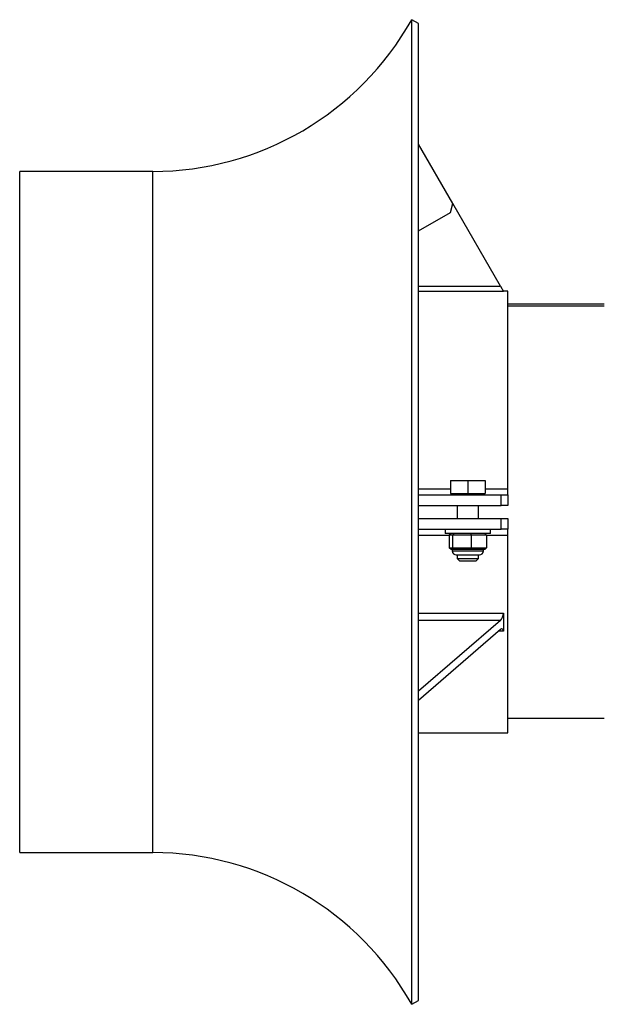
# Model space of a CAD drawing. Extents: x 245 to 831, y 2941 to 3404.
# Tile 1 of 9: x 245 to 465, y 2941 to 3311. Entities that reach past the tile are written whole.
import ezdxf

# ---------------------------------------------------------------- set-up
doc = ezdxf.new("R2010")
doc.units = 0
doc.header["$LTSCALE"] = 5
doc.layers.get('0').update_dxf_attribs({"linetype": 'CONTINUOUS'})

msp = doc.modelspace()

# ---------------------------------------------------------------- linework, layer by layer
at = {"color": 7, "linetype": 'CONTINUOUS'}
for p, q in [((394.9, 3309.81), (392.29, 3311.28)), ((407.74, 3242.22), (394.9, 3264.46)), ((294.9, 3254.28), (244.9, 3254.28)), ((406.83, 3238.81), (407.74, 3242.22)), ((425.66, 3211.19), (407.74, 3242.22)), ((394.9, 3231.92), (406.83, 3238.81)), ((394.9, 3211.19), (425.66, 3211.19)), ((426.81, 3209.19), (394.9, 3209.19)), ((425.66, 3211.19), (426.81, 3209.19)), ((428.4, 3209.28), (426.76, 3209.28)), ((464.7, 3204.37), (428.4, 3204.37)), ((428.4, 3203.77), (464.7, 3203.77)), ((406.9, 3138.08), (406.9, 3133.18)), ((406.9, 3138.08), (413.4, 3138.08)), ((413.4, 3138.08), (413.4, 3133.18)), ((413.4, 3138.08), (419.9, 3138.08)), ((419.9, 3138.08), (419.9, 3133.18)), ((394.9, 3135.02), (406.9, 3135.02)), ((419.9, 3135.02), (428.4, 3135.02)), ((394.9, 3132.78), (425.9, 3132.78)), ((406.9, 3133.18), (413.4, 3133.18)), ((407.6, 3133.18), (407.6, 3132.78)), ((413.4, 3133.18), (419.9, 3133.18)), ((419.2, 3132.78), (419.2, 3133.18)), ((425.9, 3128.78), (425.9, 3132.78)), ((425.9, 3132.78), (428.4, 3132.78)), ((428.4, 3132.78), (428.4, 3128.78)), ((394.9, 3128.78), (425.9, 3128.78)), ((409.4, 3128.78), (409.4, 3123.78)), ((417.4, 3123.78), (417.4, 3128.78)), ((428.4, 3128.78), (425.9, 3128.78)), ((394.9, 3123.78), (425.9, 3123.78)), ((425.9, 3119.78), (425.9, 3123.78)), ((425.9, 3123.78), (428.4, 3123.78)), ((428.4, 3123.78), (428.4, 3119.78)), ((394.9, 3119.78), (425.9, 3119.78)), ((404.9, 3119.78), (404.9, 3118.18)), ((421.9, 3118.18), (421.9, 3119.78)), ((428.4, 3119.78), (425.9, 3119.78)), ((394.9, 3117.55), (406.39, 3117.55)), ((407.08, 3118.18), (406.37, 3117.53)), ((407.61, 3117.53), (406.37, 3117.53)), ((406.37, 3117.53), (406.37, 3112.83)), ((408.19, 3118.18), (407.61, 3117.53)), ((414.64, 3117.53), (407.61, 3117.53)), ((407.61, 3117.53), (407.61, 3112.83)), ((414.51, 3118.18), (414.64, 3117.53)), ((414.64, 3117.53), (414.64, 3112.83)), ((420.43, 3117.53), (414.64, 3117.53)), ((420.43, 3117.53), (419.73, 3118.18)), ((420.42, 3117.55), (428.4, 3117.55)), ((420.43, 3117.53), (420.43, 3112.83)), ((406.37, 3112.83), (407.61, 3112.83)), ((407.08, 3112.18), (406.37, 3112.83)), ((407.63, 3112.18), (407.08, 3112.18)), ((407.55, 3112.18), (407.55, 3111.68)), ((407.61, 3112.83), (414.64, 3112.83)), ((408.19, 3112.18), (407.61, 3112.83)), ((408.19, 3112.18), (407.63, 3112.18)), ((411.35, 3112.18), (408.19, 3112.18)), ((414.51, 3112.18), (411.35, 3112.18)), ((414.64, 3112.83), (414.51, 3112.18)), ((417.12, 3112.18), (414.51, 3112.18)), ((414.64, 3112.83), (420.43, 3112.83)), ((419.73, 3112.18), (417.12, 3112.18)), ((419.25, 3111.68), (419.25, 3112.18)), ((420.43, 3112.83), (419.73, 3112.18)), ((409.4, 3110.18), (409.4, 3108.78)), ((409.4, 3108.78), (410.4, 3107.78)), ((416.4, 3107.78), (417.4, 3108.78)), ((417.4, 3108.78), (417.4, 3110.18)), ((394.9, 3088.21), (426.81, 3088.21)), ((425.66, 3085.56), (394.9, 3058.93)), ((425.66, 3085.56), (394.9, 3085.56)), ((425.66, 3082.1), (394.9, 3055.46)), ((426.81, 3081.45), (424.91, 3081.45)), ((428.4, 3048.78), (464.7, 3048.78)), ((394.9, 3043.28), (428.4, 3043.28)), ((244.9, 2998.28), (294.9, 2998.28)), ((392.29, 2941.28), (394.9, 2942.75))]:
    msp.add_line(p, q, dxfattribs=at)
at = {"color": 7, "linetype": 'CONTINUOUS', "flags": 128}
for points in [[(392.29, 3126.28), (392.29, 3134.35), (392.29, 3142.41), (392.29, 3150.43), (392.29, 3158.41), (392.29, 3166.32), (392.29, 3174.16), (392.29, 3181.91), (392.29, 3189.56), (392.29, 3197.08), (392.29, 3204.47), (392.29, 3211.71), (392.29, 3218.78), (392.29, 3225.68), (392.29, 3232.39), (392.29, 3238.9), (392.29, 3245.2), (392.29, 3251.27), (392.29, 3257.1), (392.29, 3262.68), (392.29, 3268), (392.29, 3273.05), (392.29, 3277.83), (392.29, 3282.31), (392.29, 3286.5), (392.29, 3290.38), (392.29, 3293.95), (392.29, 3297.2), (392.29, 3300.13), (392.29, 3302.72), (392.29, 3304.98), (392.29, 3306.9), (392.29, 3308.47), (392.29, 3309.7), (392.29, 3310.58), (392.29, 3311.11), (392.29, 3311.28)], [(394.9, 3126.28), (394.9, 3134.34), (394.9, 3142.39), (394.9, 3150.41), (394.9, 3158.37), (394.9, 3166.28), (394.9, 3174.11), (394.9, 3181.85), (394.9, 3189.48), (394.9, 3196.98), (394.9, 3204.35), (394.9, 3211.57), (394.9, 3218.63), (394.9, 3225.51), (394.9, 3232.19), (394.9, 3238.68), (394.9, 3244.94), (394.9, 3250.98), (394.9, 3256.77), (394.9, 3262.31), (394.9, 3267.59), (394.9, 3272.6), (394.9, 3277.33), (394.9, 3281.76), (394.9, 3285.89), (394.9, 3289.72), (394.9, 3293.23), (394.9, 3296.42), (394.9, 3299.28), (394.9, 3301.8), (394.9, 3303.99), (394.9, 3305.83), (394.9, 3307.33), (394.9, 3308.48), (394.9, 3309.27), (394.9, 3309.71), (394.9, 3309.81)], [(244.9, 3126.28), (244.9, 3132.98), (244.9, 3139.66), (244.9, 3146.31), (244.9, 3152.9), (244.9, 3159.41), (244.9, 3165.84), (244.9, 3172.15), (244.9, 3178.35), (244.9, 3184.39), (244.9, 3190.28), (244.9, 3196), (244.9, 3201.52), (244.9, 3206.84), (244.9, 3211.93), (244.9, 3216.79), (244.9, 3221.41), (244.9, 3225.76), (244.9, 3229.84), (244.9, 3233.63), (244.9, 3237.13), (244.9, 3240.33), (244.9, 3243.22), (244.9, 3245.78), (244.9, 3248.02), (244.9, 3249.92), (244.9, 3251.49), (244.9, 3252.71), (244.9, 3253.58), (244.9, 3254.11), (244.9, 3254.28)], [(294.9, 3126.28), (294.9, 3132.98), (294.9, 3139.66), (294.9, 3146.31), (294.9, 3152.9), (294.9, 3159.41), (294.9, 3165.84), (294.9, 3172.15), (294.9, 3178.35), (294.9, 3184.39), (294.9, 3190.28), (294.9, 3196), (294.9, 3201.52), (294.9, 3206.84), (294.9, 3211.93), (294.9, 3216.79), (294.9, 3221.41), (294.9, 3225.76), (294.9, 3229.84), (294.9, 3233.63), (294.9, 3237.13), (294.9, 3240.33), (294.9, 3243.22), (294.9, 3245.78), (294.9, 3248.02), (294.9, 3249.92), (294.9, 3251.49), (294.9, 3252.71), (294.9, 3253.58), (294.9, 3254.11), (294.9, 3254.28)], [(428.4, 3135.02), (428.4, 3140.37), (428.4, 3145.67), (428.4, 3150.88), (428.4, 3155.98), (428.4, 3160.97), (428.4, 3165.8), (428.4, 3170.47), (428.4, 3174.95), (428.4, 3179.22), (428.4, 3183.27), (428.4, 3187.07), (428.4, 3190.62), (428.4, 3193.9), (428.4, 3196.89), (428.4, 3199.58), (428.4, 3201.96), (428.4, 3204.02), (428.4, 3205.74), (428.4, 3207.14), (428.4, 3208.19), (428.4, 3208.89), (428.4, 3209.24), (428.4, 3209.28)], [(428.4, 3132.78), (428.4, 3132.83), (428.4, 3132.95), (428.4, 3133.15), (428.4, 3133.42), (428.4, 3133.76), (428.4, 3134.15), (428.4, 3134.57), (428.4, 3135.02)], [(244.9, 2998.28), (244.9, 2998.46), (244.9, 2998.98), (244.9, 2999.86), (244.9, 3001.08), (244.9, 3002.64), (244.9, 3004.55), (244.9, 3006.78), (244.9, 3009.35), (244.9, 3012.23), (244.9, 3015.43), (244.9, 3018.93), (244.9, 3022.73), (244.9, 3026.81), (244.9, 3031.16), (244.9, 3035.77), (244.9, 3040.63), (244.9, 3045.73), (244.9, 3051.05), (244.9, 3056.57), (244.9, 3062.28), (244.9, 3068.17), (244.9, 3074.22), (244.9, 3080.41), (244.9, 3086.73), (244.9, 3093.15), (244.9, 3099.67), (244.9, 3106.26), (244.9, 3112.9), (244.9, 3119.58), (244.9, 3126.28)], [(294.9, 2998.28), (294.9, 2998.46), (294.9, 2998.98), (294.9, 2999.86), (294.9, 3001.08), (294.9, 3002.64), (294.9, 3004.55), (294.9, 3006.78), (294.9, 3009.35), (294.9, 3012.23), (294.9, 3015.43), (294.9, 3018.93), (294.9, 3022.73), (294.9, 3026.81), (294.9, 3031.16), (294.9, 3035.77), (294.9, 3040.63), (294.9, 3045.73), (294.9, 3051.05), (294.9, 3056.57), (294.9, 3062.28), (294.9, 3068.17), (294.9, 3074.22), (294.9, 3080.41), (294.9, 3086.73), (294.9, 3093.15), (294.9, 3099.67), (294.9, 3106.26), (294.9, 3112.9), (294.9, 3119.58), (294.9, 3126.28)], [(392.29, 2941.28), (392.29, 2941.46), (392.29, 2941.99), (392.29, 2942.87), (392.29, 2944.09), (392.29, 2945.67), (392.29, 2947.59), (392.29, 2949.85), (392.29, 2952.44), (392.29, 2955.37), (392.29, 2958.62), (392.29, 2962.19), (392.29, 2966.07), (392.29, 2970.26), (392.29, 2974.74), (392.29, 2979.51), (392.29, 2984.56), (392.29, 2989.89), (392.29, 2995.47), (392.29, 3001.3), (392.29, 3007.37), (392.29, 3013.66), (392.29, 3020.17), (392.29, 3026.88), (392.29, 3033.78), (392.29, 3040.86), (392.29, 3048.1), (392.29, 3055.49), (392.29, 3063.01), (392.29, 3070.65), (392.29, 3078.4), (392.29, 3086.24), (392.29, 3094.16), (392.29, 3102.14), (392.29, 3110.16), (392.29, 3118.21), (392.29, 3126.28)], [(394.9, 2942.75), (394.9, 2942.85), (394.9, 2943.29), (394.9, 2944.09), (394.9, 2945.24), (394.9, 2946.73), (394.9, 2948.58), (394.9, 2950.77), (394.9, 2953.29), (394.9, 2956.15), (394.9, 2959.34), (394.9, 2962.85), (394.9, 2966.67), (394.9, 2970.81), (394.9, 2975.24), (394.9, 2979.97), (394.9, 2984.97), (394.9, 2990.25), (394.9, 2995.8), (394.9, 3001.59), (394.9, 3007.63), (394.9, 3013.89), (394.9, 3020.37), (394.9, 3027.06), (394.9, 3033.94), (394.9, 3040.99), (394.9, 3048.21), (394.9, 3055.58), (394.9, 3063.09), (394.9, 3070.72), (394.9, 3078.46), (394.9, 3086.29), (394.9, 3094.19), (394.9, 3102.16), (394.9, 3110.18), (394.9, 3118.22), (394.9, 3126.28)], [(428.4, 3117.55), (428.4, 3117.99), (428.4, 3118.42), (428.4, 3118.81), (428.4, 3119.14), (428.4, 3119.42), (428.4, 3119.62), (428.4, 3119.74), (428.4, 3119.78)], [(421.9, 3118.18), (421.83, 3118.18), (421.42, 3118.18), (420.66, 3118.18), (419.59, 3118.18), (418.24, 3118.18), (416.68, 3118.18), (414.98, 3118.18), (413.21, 3118.18), (411.45, 3118.18), (409.77, 3118.18), (408.25, 3118.18), (406.96, 3118.18), (405.95, 3118.18), (405.26, 3118.18), (404.93, 3118.18), (404.9, 3118.18)], [(428.4, 3043.28), (428.4, 3043.33), (428.4, 3043.68), (428.4, 3044.38), (428.4, 3045.43), (428.4, 3046.82), (428.4, 3048.55), (428.4, 3050.61), (428.4, 3052.99), (428.4, 3055.68), (428.4, 3058.67), (428.4, 3061.94), (428.4, 3065.49), (428.4, 3069.3), (428.4, 3073.35), (428.4, 3077.62), (428.4, 3082.1), (428.4, 3086.77), (428.4, 3091.6), (428.4, 3096.58), (428.4, 3101.69), (428.4, 3106.9), (428.4, 3112.19), (428.4, 3117.55)], [(407.55, 3111.68), (407.56, 3111.68), (407.8, 3111.68), (408.39, 3111.68), (409.3, 3111.68), (410.47, 3111.68), (411.82, 3111.68), (413.27, 3111.68), (414.73, 3111.68), (416.1, 3111.68), (417.31, 3111.68), (418.27, 3111.68), (418.92, 3111.68), (419.23, 3111.68), (419.25, 3111.68)], [(409.05, 3110.18), (409.11, 3110.18), (409.49, 3110.18), (410.18, 3110.18), (411.13, 3110.18), (412.27, 3110.18), (413.5, 3110.18), (414.72, 3110.18), (415.84, 3110.18), (416.75, 3110.18), (417.4, 3110.18), (417.72, 3110.18), (417.75, 3110.18)], [(409.4, 3108.78), (409.5, 3108.78), (409.94, 3108.78), (410.68, 3108.78), (411.67, 3108.78), (412.81, 3108.78), (414, 3108.78), (415.14, 3108.78), (416.12, 3108.78), (416.87, 3108.78), (417.3, 3108.78), (417.4, 3108.78)], [(416.4, 3107.78), (416.36, 3107.78), (416, 3107.78), (415.33, 3107.78), (414.43, 3107.78), (413.4, 3107.78), (412.38, 3107.78), (411.47, 3107.78), (410.8, 3107.78), (410.45, 3107.78), (410.4, 3107.78)]]:
    msp.add_lwpolyline(points, dxfattribs=at)
at = {"color": 7, "linetype": 'CONTINUOUS'}
for centre, radius, start, end in [((294.9, 3365.97), 111.69, 270, 330.6817), ((409.05, 3111.68), 1.5, 180, 270), ((417.75, 3111.68), 1.5, 270, 0), ((294.9, 2886.59), 111.69, 29.3183, 90)]:
    msp.add_arc(centre, radius, start, end, dxfattribs=at)
for centre, major_axis, start_param, end_param in [((425.66, 3087.29), (0.74, 1.97), 3.831928, 5.355648), ((474.68, 3126.28), (30.52, 81.85), 2.214055, 2.308208), ((425.66, 3080.37), (0.74, 1.97), 5.449801, 6.973521)]:
    msp.add_ellipse(centre, major_axis=major_axis, ratio=0.451416, start_param=start_param, end_param=end_param, dxfattribs=at)

doc.saveas('drawing.dxf')
